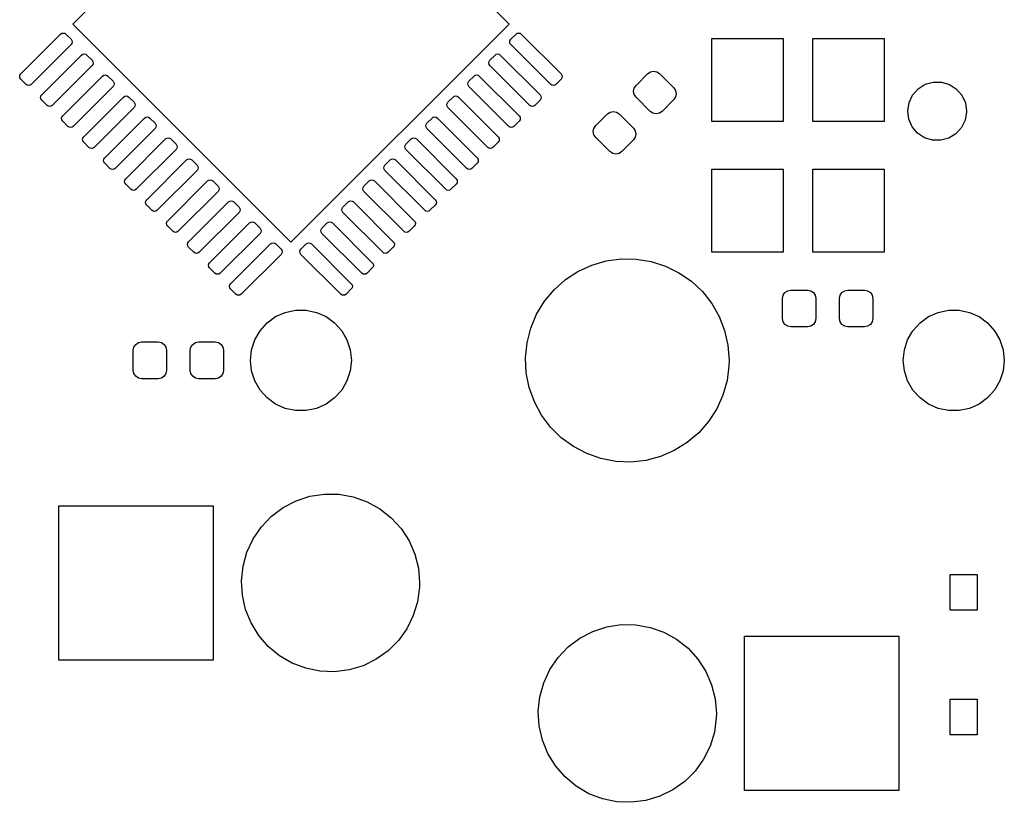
# Model space of a CAD drawing. Extents: x 3.01 to 5.54, y -3.22 to -0.6.
# Tile 4 of 7: x 4.2 to 4.85, y -1.88 to -1.36. Entities that reach past the tile are written whole.
import ezdxf

# ---------------------------------------------------------------- set-up
doc = ezdxf.new("R2010")
doc.units = 0
doc.header["$MEASUREMENT"] = 0
doc.layers.add('BLACK', color=7, linetype='CONTINUOUS')

msp = doc.modelspace()

# ---------------------------------------------------------------- linework, layer by layer
at = {"layer": 'BLACK', "linetype": 'CONTINUOUS'}
for p, q in [((4.23352, -1.36647), (4.37828, -1.22171)), ((4.37828, -1.22171), (4.52304, -1.36647)), ((4.37828, -1.51123), (4.23352, -1.36647)), ((4.52304, -1.36647), (4.37828, -1.51123)), ((4.19907, -1.39953), (4.22551, -1.37308)), ((4.22551, -1.37308), (4.22631, -1.37255)), ((4.22631, -1.37255), (4.22725, -1.37236)), ((4.22725, -1.37236), (4.22819, -1.37255)), ((4.22819, -1.37255), (4.22899, -1.37308)), ((4.22899, -1.37308), (4.23247, -1.37656)), ((4.23247, -1.37656), (4.23301, -1.37736)), ((4.23301, -1.37736), (4.23319, -1.3783)), ((4.52336, -1.3783), (4.52355, -1.37736)), ((4.52355, -1.37736), (4.52408, -1.37656)), ((4.52408, -1.37656), (4.52756, -1.37308)), ((4.52756, -1.37308), (4.52836, -1.37255)), ((4.52836, -1.37255), (4.5293, -1.37236)), ((4.5293, -1.37236), (4.53025, -1.37255)), ((4.53025, -1.37255), (4.53104, -1.37308)), ((4.53104, -1.37308), (4.55749, -1.39953)), ((4.65748, -1.4311), (4.65748, -1.37598)), ((4.65748, -1.37598), (4.70472, -1.37598)), ((4.70472, -1.37598), (4.70472, -1.4311)), ((4.72441, -1.4311), (4.72441, -1.37598)), ((4.72441, -1.37598), (4.77165, -1.37598)), ((4.77165, -1.37598), (4.77165, -1.4311)), ((4.23247, -1.38004), (4.20603, -1.40649)), ((4.23301, -1.37924), (4.23247, -1.38004)), ((4.23319, -1.3783), (4.23301, -1.37924)), ((4.52355, -1.37924), (4.52336, -1.3783)), ((4.52408, -1.38004), (4.52355, -1.37924)), ((4.55053, -1.40649), (4.52408, -1.38004)), ((4.21299, -1.41345), (4.23943, -1.387)), ((4.23943, -1.387), (4.24023, -1.38647)), ((4.24023, -1.38647), (4.24117, -1.38628)), ((4.24117, -1.38628), (4.24211, -1.38647)), ((4.24211, -1.38647), (4.24291, -1.387)), ((4.24291, -1.387), (4.24639, -1.39048)), ((4.24639, -1.39048), (4.24693, -1.39128)), ((4.50963, -1.39128), (4.51017, -1.39048)), ((4.51017, -1.39048), (4.51365, -1.387)), ((4.51365, -1.387), (4.51444, -1.38647)), ((4.51444, -1.38647), (4.51539, -1.38628)), ((4.51539, -1.38628), (4.51633, -1.38647)), ((4.51633, -1.38647), (4.51713, -1.387)), ((4.51713, -1.387), (4.54357, -1.41345)), ((4.24639, -1.39396), (4.21995, -1.42041)), ((4.24693, -1.39316), (4.24639, -1.39396)), ((4.24693, -1.39128), (4.24711, -1.39222)), ((4.24711, -1.39222), (4.24693, -1.39316)), ((4.50944, -1.39222), (4.50963, -1.39128)), ((4.50963, -1.39316), (4.50944, -1.39222)), ((4.51017, -1.39396), (4.50963, -1.39316)), ((4.53661, -1.42041), (4.51017, -1.39396)), ((4.19835, -1.40127), (4.19853, -1.40033)), ((4.19853, -1.40221), (4.19835, -1.40127)), ((4.19853, -1.40033), (4.19907, -1.39953)), ((4.19907, -1.40301), (4.19853, -1.40221)), ((4.20255, -1.40649), (4.19907, -1.40301)), ((4.22691, -1.42737), (4.25335, -1.40092)), ((4.25335, -1.40092), (4.25415, -1.40039)), ((4.25415, -1.40039), (4.25509, -1.4002)), ((4.25509, -1.4002), (4.25603, -1.40039)), ((4.25603, -1.40039), (4.25683, -1.40092)), ((4.25683, -1.40092), (4.26031, -1.4044)), ((4.49625, -1.4044), (4.49973, -1.40092)), ((4.49973, -1.40092), (4.50052, -1.40039)), ((4.50052, -1.40039), (4.50147, -1.4002)), ((4.50147, -1.4002), (4.50241, -1.40039)), ((4.50241, -1.40039), (4.50321, -1.40092)), ((4.50321, -1.40092), (4.52965, -1.42737)), ((4.55749, -1.40301), (4.55401, -1.40649)), ((4.55749, -1.39953), (4.55802, -1.40033)), ((4.55802, -1.40221), (4.55749, -1.40301)), ((4.55802, -1.40033), (4.55821, -1.40127)), ((4.55821, -1.40127), (4.55802, -1.40221)), ((4.60713, -1.4071), (4.61493, -1.39931)), ((4.61493, -1.39931), (4.61672, -1.39811)), ((4.61672, -1.39811), (4.61883, -1.39769)), ((4.61883, -1.39769), (4.62094, -1.39811)), ((4.62094, -1.39811), (4.62272, -1.39931)), ((4.62272, -1.39931), (4.63219, -1.40877)), ((4.20334, -1.40702), (4.20255, -1.40649)), ((4.20429, -1.40721), (4.20334, -1.40702)), ((4.20523, -1.40702), (4.20429, -1.40721)), ((4.20603, -1.40649), (4.20523, -1.40702)), ((4.26031, -1.40788), (4.23386, -1.43433)), ((4.26031, -1.4044), (4.26085, -1.4052)), ((4.26085, -1.40708), (4.26031, -1.40788)), ((4.26085, -1.4052), (4.26103, -1.40614)), ((4.26103, -1.40614), (4.26085, -1.40708)), ((4.49553, -1.40614), (4.49571, -1.4052)), ((4.49571, -1.40708), (4.49553, -1.40614)), ((4.49571, -1.4052), (4.49625, -1.4044)), ((4.49625, -1.40788), (4.49571, -1.40708)), ((4.52269, -1.43433), (4.49625, -1.40788)), ((4.55133, -1.40702), (4.55053, -1.40649)), ((4.55227, -1.40721), (4.55133, -1.40702)), ((4.55321, -1.40702), (4.55227, -1.40721)), ((4.55401, -1.40649), (4.55321, -1.40702)), ((4.60552, -1.411), (4.60594, -1.40889)), ((4.60594, -1.40889), (4.60713, -1.4071)), ((4.63219, -1.40877), (4.63338, -1.41056)), ((4.63338, -1.41056), (4.6338, -1.41267)), ((4.79059, -1.41351), (4.79425, -1.40936)), ((4.79425, -1.40936), (4.79893, -1.40641)), ((4.79893, -1.40641), (4.80424, -1.40489)), ((4.80424, -1.40489), (4.80977, -1.40493)), ((4.80977, -1.40493), (4.81507, -1.40651)), ((4.81507, -1.40651), (4.81971, -1.40952)), ((4.81971, -1.40952), (4.82332, -1.41371)), ((4.21226, -1.41519), (4.21245, -1.41425)), ((4.21245, -1.41613), (4.21226, -1.41519)), ((4.21245, -1.41425), (4.21299, -1.41345)), ((4.21299, -1.41693), (4.21245, -1.41613)), ((4.21647, -1.42041), (4.21299, -1.41693)), ((4.24082, -1.44129), (4.26727, -1.41484)), ((4.26727, -1.41484), (4.26807, -1.41431)), ((4.26807, -1.41431), (4.26901, -1.41412)), ((4.26901, -1.41412), (4.26995, -1.41431)), ((4.26995, -1.41431), (4.27075, -1.41484)), ((4.27075, -1.41484), (4.27423, -1.41832)), ((4.48233, -1.41832), (4.48581, -1.41484)), ((4.48581, -1.41484), (4.4866, -1.41431)), ((4.4866, -1.41431), (4.48755, -1.41412)), ((4.48755, -1.41412), (4.48849, -1.41431)), ((4.48849, -1.41431), (4.48929, -1.41484)), ((4.48929, -1.41484), (4.51573, -1.44129)), ((4.54357, -1.41693), (4.54009, -1.42041)), ((4.54357, -1.41345), (4.54411, -1.41425)), ((4.54411, -1.41613), (4.54357, -1.41693)), ((4.54411, -1.41425), (4.54429, -1.41519)), ((4.54429, -1.41519), (4.54411, -1.41613)), ((4.60594, -1.41311), (4.60552, -1.411)), ((4.60713, -1.4149), (4.60594, -1.41311)), ((4.6166, -1.42436), (4.60713, -1.4149)), ((4.63219, -1.41657), (4.62439, -1.42436)), ((4.63338, -1.41478), (4.63219, -1.41657)), ((4.6338, -1.41267), (4.63338, -1.41478)), ((4.78824, -1.41851), (4.79059, -1.41351)), ((4.82332, -1.41371), (4.8256, -1.41874)), ((4.21726, -1.42094), (4.21647, -1.42041)), ((4.21821, -1.42113), (4.21726, -1.42094)), ((4.21915, -1.42094), (4.21821, -1.42113)), ((4.21995, -1.42041), (4.21915, -1.42094)), ((4.27423, -1.4218), (4.24778, -1.44825)), ((4.27423, -1.41832), (4.27476, -1.41912)), ((4.27476, -1.421), (4.27423, -1.4218)), ((4.27476, -1.41912), (4.27495, -1.42006)), ((4.27495, -1.42006), (4.27476, -1.421)), ((4.48161, -1.42006), (4.48179, -1.41912)), ((4.48179, -1.421), (4.48161, -1.42006)), ((4.48179, -1.41912), (4.48233, -1.41832)), ((4.48233, -1.4218), (4.48179, -1.421)), ((4.50877, -1.44825), (4.48233, -1.4218)), ((4.53741, -1.42094), (4.53661, -1.42041)), ((4.53835, -1.42113), (4.53741, -1.42094)), ((4.53929, -1.42094), (4.53835, -1.42113)), ((4.54009, -1.42041), (4.53929, -1.42094)), ((4.78739, -1.42397), (4.78824, -1.41851)), ((4.8256, -1.41874), (4.82639, -1.42421)), ((4.22618, -1.42911), (4.22637, -1.42816)), ((4.22637, -1.43005), (4.22618, -1.42911)), ((4.22637, -1.42816), (4.22691, -1.42737)), ((4.22691, -1.43085), (4.22637, -1.43005)), ((4.25474, -1.45521), (4.28119, -1.42876)), ((4.28119, -1.42876), (4.28199, -1.42823)), ((4.28199, -1.42823), (4.28293, -1.42804)), ((4.28293, -1.42804), (4.28387, -1.42823)), ((4.28387, -1.42823), (4.28467, -1.42876)), ((4.28467, -1.42876), (4.28815, -1.43224)), ((4.46841, -1.43224), (4.47189, -1.42876)), ((4.47189, -1.42876), (4.47269, -1.42823)), ((4.47269, -1.42823), (4.47363, -1.42804)), ((4.47363, -1.42804), (4.47457, -1.42823)), ((4.47457, -1.42823), (4.47537, -1.42876)), ((4.47537, -1.42876), (4.50181, -1.45521)), ((4.52965, -1.42737), (4.53019, -1.42816)), ((4.53019, -1.43005), (4.52965, -1.43085)), ((4.53019, -1.42816), (4.53037, -1.42911)), ((4.53037, -1.42911), (4.53019, -1.43005)), ((4.58041, -1.43383), (4.5882, -1.42603)), ((4.5882, -1.42603), (4.58999, -1.42484)), ((4.58999, -1.42484), (4.5921, -1.42442)), ((4.5921, -1.42442), (4.59421, -1.42484)), ((4.59421, -1.42484), (4.596, -1.42603)), ((4.596, -1.42603), (4.60546, -1.4355)), ((4.61839, -1.42556), (4.6166, -1.42436)), ((4.6205, -1.42598), (4.61839, -1.42556)), ((4.62261, -1.42556), (4.6205, -1.42598)), ((4.62439, -1.42436), (4.62261, -1.42556)), ((4.78811, -1.42946), (4.78739, -1.42397)), ((4.79033, -1.43452), (4.78811, -1.42946)), ((4.82546, -1.43014), (4.82305, -1.43512)), ((4.82638, -1.42469), (4.82546, -1.43014)), ((4.82639, -1.42421), (4.82638, -1.42469)), ((4.23038, -1.43433), (4.22691, -1.43085)), ((4.23118, -1.43486), (4.23038, -1.43433)), ((4.23212, -1.43505), (4.23118, -1.43486)), ((4.23307, -1.43486), (4.23212, -1.43505)), ((4.23386, -1.43433), (4.23307, -1.43486)), ((4.28815, -1.43572), (4.2617, -1.46217)), ((4.28815, -1.43224), (4.28868, -1.43304)), ((4.28868, -1.43492), (4.28815, -1.43572)), ((4.28868, -1.43304), (4.28887, -1.43398)), ((4.28887, -1.43398), (4.28868, -1.43492)), ((4.46769, -1.43398), (4.46787, -1.43304)), ((4.46787, -1.43492), (4.46769, -1.43398)), ((4.46787, -1.43304), (4.46841, -1.43224)), ((4.46841, -1.43572), (4.46787, -1.43492)), ((4.49485, -1.46217), (4.46841, -1.43572)), ((4.52349, -1.43486), (4.52269, -1.43433)), ((4.52443, -1.43505), (4.52349, -1.43486)), ((4.52537, -1.43486), (4.52443, -1.43505)), ((4.52617, -1.43433), (4.52537, -1.43486)), ((4.52965, -1.43085), (4.52617, -1.43433)), ((4.57879, -1.43772), (4.57921, -1.43562)), ((4.57921, -1.43562), (4.58041, -1.43383)), ((4.60546, -1.4355), (4.60666, -1.43729)), ((4.70472, -1.4311), (4.65748, -1.4311)), ((4.77165, -1.4311), (4.72441, -1.4311)), ((4.79389, -1.43875), (4.79033, -1.43452)), ((4.82305, -1.43512), (4.81934, -1.43922)), ((4.2401, -1.44303), (4.24029, -1.44208)), ((4.24029, -1.44397), (4.2401, -1.44303)), ((4.24029, -1.44208), (4.24082, -1.44129)), ((4.26866, -1.46912), (4.29511, -1.44268)), ((4.29511, -1.44268), (4.29591, -1.44214)), ((4.29591, -1.44214), (4.29685, -1.44196)), ((4.29685, -1.44196), (4.29779, -1.44214)), ((4.29779, -1.44214), (4.29859, -1.44268)), ((4.29859, -1.44268), (4.30207, -1.44616)), ((4.45449, -1.44616), (4.45797, -1.44268)), ((4.45797, -1.44268), (4.45877, -1.44214)), ((4.45877, -1.44214), (4.45971, -1.44196)), ((4.45971, -1.44196), (4.46065, -1.44214)), ((4.46065, -1.44214), (4.46145, -1.44268)), ((4.46145, -1.44268), (4.48789, -1.46912)), ((4.51573, -1.44129), (4.51627, -1.44208)), ((4.51627, -1.44208), (4.51645, -1.44303)), ((4.51645, -1.44303), (4.51627, -1.44397)), ((4.57921, -1.43983), (4.57879, -1.43772)), ((4.58041, -1.44162), (4.57921, -1.43983)), ((4.58987, -1.45109), (4.58041, -1.44162)), ((4.60666, -1.4415), (4.60546, -1.44329)), ((4.60666, -1.43729), (4.60708, -1.43939)), ((4.60708, -1.43939), (4.60666, -1.4415)), ((4.79849, -1.44181), (4.79389, -1.43875)), ((4.80377, -1.44346), (4.79849, -1.44181)), ((4.81463, -1.44211), (4.8093, -1.44356)), ((4.81934, -1.43922), (4.81463, -1.44211)), ((4.24082, -1.44477), (4.24029, -1.44397)), ((4.2443, -1.44825), (4.24082, -1.44477)), ((4.2451, -1.44878), (4.2443, -1.44825)), ((4.24604, -1.44897), (4.2451, -1.44878)), ((4.24699, -1.44878), (4.24604, -1.44897)), ((4.24778, -1.44825), (4.24699, -1.44878)), ((4.30207, -1.44964), (4.27562, -1.47608)), ((4.30207, -1.44616), (4.3026, -1.44696)), ((4.3026, -1.44884), (4.30207, -1.44964)), ((4.3026, -1.44696), (4.30279, -1.4479)), ((4.30279, -1.4479), (4.3026, -1.44884)), ((4.45377, -1.4479), (4.45395, -1.44696)), ((4.45395, -1.44884), (4.45377, -1.4479)), ((4.45395, -1.44696), (4.45449, -1.44616)), ((4.45449, -1.44964), (4.45395, -1.44884)), ((4.48093, -1.47608), (4.45449, -1.44964)), ((4.50957, -1.44878), (4.50877, -1.44825)), ((4.51051, -1.44897), (4.50957, -1.44878)), ((4.51145, -1.44878), (4.51051, -1.44897)), ((4.51225, -1.44825), (4.51145, -1.44878)), ((4.51573, -1.44477), (4.51225, -1.44825)), ((4.51627, -1.44397), (4.51573, -1.44477)), ((4.60546, -1.44329), (4.59767, -1.45109)), ((4.8093, -1.44356), (4.80377, -1.44346)), ((4.25402, -1.45695), (4.25421, -1.456)), ((4.25421, -1.456), (4.25474, -1.45521)), ((4.30903, -1.4566), (4.30983, -1.45606)), ((4.30983, -1.45606), (4.31077, -1.45588)), ((4.31077, -1.45588), (4.31171, -1.45606)), ((4.31171, -1.45606), (4.31251, -1.4566)), ((4.44405, -1.4566), (4.44485, -1.45606)), ((4.44485, -1.45606), (4.44579, -1.45588)), ((4.44579, -1.45588), (4.44673, -1.45606)), ((4.44673, -1.45606), (4.44753, -1.4566)), ((4.50181, -1.45521), (4.50235, -1.456)), ((4.50235, -1.456), (4.50253, -1.45695)), ((4.59166, -1.45228), (4.58987, -1.45109)), ((4.59377, -1.4527), (4.59166, -1.45228)), ((4.59588, -1.45228), (4.59377, -1.4527)), ((4.59767, -1.45109), (4.59588, -1.45228)), ((4.25421, -1.45789), (4.25402, -1.45695)), ((4.25474, -1.45869), (4.25421, -1.45789)), ((4.25822, -1.46217), (4.25474, -1.45869)), ((4.25902, -1.4627), (4.25822, -1.46217)), ((4.25996, -1.46289), (4.25902, -1.4627)), ((4.26091, -1.4627), (4.25996, -1.46289)), ((4.2617, -1.46217), (4.26091, -1.4627)), ((4.28258, -1.48304), (4.30903, -1.4566)), ((4.31251, -1.4566), (4.31599, -1.46008)), ((4.31599, -1.46008), (4.31652, -1.46088)), ((4.31652, -1.46276), (4.31599, -1.46356)), ((4.31652, -1.46088), (4.31671, -1.46182)), ((4.31671, -1.46182), (4.31652, -1.46276)), ((4.43985, -1.46182), (4.44003, -1.46088)), ((4.44003, -1.46276), (4.43985, -1.46182)), ((4.44003, -1.46088), (4.44057, -1.46008)), ((4.44057, -1.46356), (4.44003, -1.46276)), ((4.44057, -1.46008), (4.44405, -1.4566)), ((4.44753, -1.4566), (4.47397, -1.48304)), ((4.49565, -1.4627), (4.49485, -1.46217)), ((4.49659, -1.46289), (4.49565, -1.4627)), ((4.49754, -1.4627), (4.49659, -1.46289)), ((4.49833, -1.46217), (4.49754, -1.4627)), ((4.50181, -1.45869), (4.49833, -1.46217)), ((4.50235, -1.45789), (4.50181, -1.45869)), ((4.50253, -1.45695), (4.50235, -1.45789)), ((4.65748, -1.51772), (4.65748, -1.4626)), ((4.65748, -1.4626), (4.70472, -1.4626)), ((4.70472, -1.4626), (4.70472, -1.51772)), ((4.72441, -1.51772), (4.72441, -1.4626)), ((4.72441, -1.4626), (4.77165, -1.4626)), ((4.77165, -1.4626), (4.77165, -1.51772)), ((4.26813, -1.46992), (4.26866, -1.46912)), ((4.31599, -1.46356), (4.28954, -1.49)), ((4.46702, -1.49), (4.44057, -1.46356)), ((4.48789, -1.46912), (4.48843, -1.46992)), ((4.26794, -1.47086), (4.26813, -1.46992)), ((4.26813, -1.47181), (4.26794, -1.47086)), ((4.26866, -1.4726), (4.26813, -1.47181)), ((4.27214, -1.47608), (4.26866, -1.4726)), ((4.2965, -1.49696), (4.32295, -1.47052)), ((4.32295, -1.47052), (4.32375, -1.46998)), ((4.32375, -1.46998), (4.32469, -1.4698)), ((4.32469, -1.4698), (4.32563, -1.46998)), ((4.32563, -1.46998), (4.32643, -1.47052)), ((4.32643, -1.47052), (4.32991, -1.474)), ((4.32991, -1.474), (4.33044, -1.4748)), ((4.33044, -1.4748), (4.33063, -1.47574)), ((4.33063, -1.47574), (4.33044, -1.47668)), ((4.42593, -1.47574), (4.42612, -1.4748)), ((4.42612, -1.47668), (4.42593, -1.47574)), ((4.42612, -1.4748), (4.42665, -1.474)), ((4.42665, -1.474), (4.43013, -1.47052)), ((4.43013, -1.47052), (4.43093, -1.46998)), ((4.43093, -1.46998), (4.43187, -1.4698)), ((4.43187, -1.4698), (4.43281, -1.46998)), ((4.43281, -1.46998), (4.43361, -1.47052)), ((4.43361, -1.47052), (4.46006, -1.49696)), ((4.48789, -1.4726), (4.48441, -1.47608)), ((4.48843, -1.47181), (4.48789, -1.4726)), ((4.48843, -1.46992), (4.48861, -1.47086)), ((4.48861, -1.47086), (4.48843, -1.47181)), ((4.27294, -1.47662), (4.27214, -1.47608)), ((4.27388, -1.47681), (4.27294, -1.47662)), ((4.27482, -1.47662), (4.27388, -1.47681)), ((4.27562, -1.47608), (4.27482, -1.47662)), ((4.32991, -1.47748), (4.30346, -1.50392)), ((4.33044, -1.47668), (4.32991, -1.47748)), ((4.42665, -1.47748), (4.42612, -1.47668)), ((4.4531, -1.50392), (4.42665, -1.47748)), ((4.48173, -1.47662), (4.48093, -1.47608)), ((4.48267, -1.47681), (4.48173, -1.47662)), ((4.48362, -1.47662), (4.48267, -1.47681)), ((4.48441, -1.47608), (4.48362, -1.47662)), ((4.28186, -1.48478), (4.28205, -1.48384)), ((4.28205, -1.48573), (4.28186, -1.48478)), ((4.28205, -1.48384), (4.28258, -1.48304)), ((4.28258, -1.48652), (4.28205, -1.48573)), ((4.28606, -1.49), (4.28258, -1.48652)), ((4.31042, -1.51088), (4.33687, -1.48444)), ((4.33687, -1.48444), (4.33767, -1.4839)), ((4.33767, -1.4839), (4.33861, -1.48372)), ((4.33861, -1.48372), (4.33955, -1.4839)), ((4.33955, -1.4839), (4.34035, -1.48444)), ((4.34035, -1.48444), (4.34383, -1.48792)), ((4.34383, -1.48792), (4.34436, -1.48871)), ((4.34436, -1.48871), (4.34455, -1.48966)), ((4.41201, -1.48966), (4.4122, -1.48871)), ((4.4122, -1.48871), (4.41273, -1.48792)), ((4.41273, -1.48792), (4.41621, -1.48444)), ((4.41621, -1.48444), (4.41701, -1.4839)), ((4.41701, -1.4839), (4.41795, -1.48372)), ((4.41795, -1.48372), (4.41889, -1.4839)), ((4.41889, -1.4839), (4.41969, -1.48444)), ((4.41969, -1.48444), (4.44614, -1.51088)), ((4.47397, -1.48652), (4.47049, -1.49)), ((4.47397, -1.48304), (4.47451, -1.48384)), ((4.47451, -1.48573), (4.47397, -1.48652)), ((4.47451, -1.48384), (4.4747, -1.48478)), ((4.4747, -1.48478), (4.47451, -1.48573)), ((4.28686, -1.49054), (4.28606, -1.49)), ((4.2878, -1.49072), (4.28686, -1.49054)), ((4.28874, -1.49054), (4.2878, -1.49072)), ((4.28954, -1.49), (4.28874, -1.49054)), ((4.34383, -1.4914), (4.31738, -1.51784)), ((4.34436, -1.4906), (4.34383, -1.4914)), ((4.34455, -1.48966), (4.34436, -1.4906)), ((4.4122, -1.4906), (4.41201, -1.48966)), ((4.41273, -1.4914), (4.4122, -1.4906)), ((4.43918, -1.51784), (4.41273, -1.4914)), ((4.46781, -1.49054), (4.46702, -1.49)), ((4.46876, -1.49072), (4.46781, -1.49054)), ((4.4697, -1.49054), (4.46876, -1.49072)), ((4.47049, -1.49), (4.4697, -1.49054)), ((4.29578, -1.4987), (4.29597, -1.49776)), ((4.29597, -1.49965), (4.29578, -1.4987)), ((4.29597, -1.49776), (4.2965, -1.49696)), ((4.2965, -1.50044), (4.29597, -1.49965)), ((4.29998, -1.50392), (4.2965, -1.50044)), ((4.32434, -1.5248), (4.35079, -1.49836)), ((4.35079, -1.49836), (4.35159, -1.49782)), ((4.35159, -1.49782), (4.35253, -1.49764)), ((4.35253, -1.49764), (4.35347, -1.49782)), ((4.35347, -1.49782), (4.35427, -1.49836)), ((4.35427, -1.49836), (4.35775, -1.50184)), ((4.35775, -1.50184), (4.35828, -1.50263)), ((4.39828, -1.50263), (4.39881, -1.50184)), ((4.39881, -1.50184), (4.40229, -1.49836)), ((4.40229, -1.49836), (4.40309, -1.49782)), ((4.40309, -1.49782), (4.40403, -1.49764)), ((4.40403, -1.49764), (4.40497, -1.49782)), ((4.40497, -1.49782), (4.40577, -1.49836)), ((4.40577, -1.49836), (4.43222, -1.5248)), ((4.46006, -1.50044), (4.45658, -1.50392)), ((4.46006, -1.49696), (4.46059, -1.49776)), ((4.46059, -1.49965), (4.46006, -1.50044)), ((4.46059, -1.49776), (4.46078, -1.4987)), ((4.46078, -1.4987), (4.46059, -1.49965)), ((4.30078, -1.50446), (4.29998, -1.50392)), ((4.30172, -1.50464), (4.30078, -1.50446)), ((4.30266, -1.50446), (4.30172, -1.50464)), ((4.30346, -1.50392), (4.30266, -1.50446)), ((4.35775, -1.50532), (4.3313, -1.53176)), ((4.35828, -1.50452), (4.35775, -1.50532)), ((4.35828, -1.50263), (4.35847, -1.50358)), ((4.35847, -1.50358), (4.35828, -1.50452)), ((4.39809, -1.50358), (4.39828, -1.50263)), ((4.39828, -1.50452), (4.39809, -1.50358)), ((4.39881, -1.50532), (4.39828, -1.50452)), ((4.42526, -1.53176), (4.39881, -1.50532)), ((4.45389, -1.50446), (4.4531, -1.50392)), ((4.45484, -1.50464), (4.45389, -1.50446)), ((4.45578, -1.50446), (4.45484, -1.50464)), ((4.45658, -1.50392), (4.45578, -1.50446)), ((4.3097, -1.51262), (4.30989, -1.51168)), ((4.30989, -1.51356), (4.3097, -1.51262)), ((4.30989, -1.51168), (4.31042, -1.51088)), ((4.31042, -1.51436), (4.30989, -1.51356)), ((4.3139, -1.51784), (4.31042, -1.51436)), ((4.33826, -1.53872), (4.36471, -1.51228)), ((4.36471, -1.51228), (4.36551, -1.51174)), ((4.36551, -1.51174), (4.36645, -1.51155)), ((4.36645, -1.51155), (4.36739, -1.51174)), ((4.36739, -1.51174), (4.36819, -1.51228)), ((4.36819, -1.51228), (4.37167, -1.51575)), ((4.38489, -1.51575), (4.38837, -1.51228)), ((4.38837, -1.51228), (4.38917, -1.51174)), ((4.38917, -1.51174), (4.39011, -1.51155)), ((4.39011, -1.51155), (4.39105, -1.51174)), ((4.39105, -1.51174), (4.39185, -1.51228)), ((4.39185, -1.51228), (4.4183, -1.53872)), ((4.44614, -1.51436), (4.44266, -1.51784)), ((4.44614, -1.51088), (4.44667, -1.51168)), ((4.44667, -1.51356), (4.44614, -1.51436)), ((4.44667, -1.51168), (4.44686, -1.51262)), ((4.44686, -1.51262), (4.44667, -1.51356)), ((4.3147, -1.51838), (4.3139, -1.51784)), ((4.31564, -1.51856), (4.3147, -1.51838)), ((4.31658, -1.51838), (4.31564, -1.51856)), ((4.31738, -1.51784), (4.31658, -1.51838)), ((4.37167, -1.51923), (4.34522, -1.54568)), ((4.37167, -1.51575), (4.3722, -1.51655)), ((4.3722, -1.51844), (4.37167, -1.51923)), ((4.3722, -1.51655), (4.37239, -1.51749)), ((4.37239, -1.51749), (4.3722, -1.51844)), ((4.38417, -1.51749), (4.38436, -1.51655)), ((4.38436, -1.51844), (4.38417, -1.51749)), ((4.38436, -1.51655), (4.38489, -1.51575)), ((4.38489, -1.51923), (4.38436, -1.51844)), ((4.41134, -1.54568), (4.38489, -1.51923)), ((4.43997, -1.51838), (4.43918, -1.51784)), ((4.44092, -1.51856), (4.43997, -1.51838)), ((4.44186, -1.51838), (4.44092, -1.51856)), ((4.44266, -1.51784), (4.44186, -1.51838)), ((4.70472, -1.51772), (4.65748, -1.51772)), ((4.77165, -1.51772), (4.72441, -1.51772)), ((4.32362, -1.52654), (4.32381, -1.5256)), ((4.32381, -1.52748), (4.32362, -1.52654)), ((4.32381, -1.5256), (4.32434, -1.5248)), ((4.32434, -1.52828), (4.32381, -1.52748)), ((4.43222, -1.5248), (4.43275, -1.5256)), ((4.43275, -1.52748), (4.43222, -1.52828)), ((4.43275, -1.5256), (4.43294, -1.52654)), ((4.43294, -1.52654), (4.43275, -1.52748)), ((4.56865, -1.53053), (4.57774, -1.52634)), ((4.57774, -1.52634), (4.58734, -1.52354)), ((4.58734, -1.52354), (4.59725, -1.52219)), ((4.59725, -1.52219), (4.60726, -1.52232)), ((4.60726, -1.52232), (4.61713, -1.52393)), ((4.61713, -1.52393), (4.62666, -1.52698)), ((4.62666, -1.52698), (4.63563, -1.53141)), ((4.32782, -1.53176), (4.32434, -1.52828)), ((4.32862, -1.5323), (4.32782, -1.53176)), ((4.32956, -1.53248), (4.32862, -1.5323)), ((4.3305, -1.5323), (4.32956, -1.53248)), ((4.3313, -1.53176), (4.3305, -1.5323)), ((4.42606, -1.5323), (4.42526, -1.53176)), ((4.427, -1.53248), (4.42606, -1.5323)), ((4.42794, -1.5323), (4.427, -1.53248)), ((4.42874, -1.53176), (4.42794, -1.5323)), ((4.43222, -1.52828), (4.42874, -1.53176)), ((4.56028, -1.53601), (4.56865, -1.53053)), ((4.63563, -1.53141), (4.64385, -1.53711)), ((4.33754, -1.54046), (4.33773, -1.53952)), ((4.33773, -1.5414), (4.33754, -1.54046)), ((4.33773, -1.53952), (4.33826, -1.53872)), ((4.4183, -1.53872), (4.41883, -1.53952)), ((4.41883, -1.53952), (4.41902, -1.54046)), ((4.41902, -1.54046), (4.41883, -1.5414)), ((4.55282, -1.54268), (4.56028, -1.53601)), ((4.64385, -1.53711), (4.65114, -1.54396)), ((4.33826, -1.5422), (4.33773, -1.5414)), ((4.34174, -1.54568), (4.33826, -1.5422)), ((4.34254, -1.54622), (4.34174, -1.54568)), ((4.34348, -1.5464), (4.34254, -1.54622)), ((4.34442, -1.54622), (4.34348, -1.5464)), ((4.34522, -1.54568), (4.34442, -1.54622)), ((4.41214, -1.54622), (4.41134, -1.54568)), ((4.41308, -1.5464), (4.41214, -1.54622)), ((4.41402, -1.54622), (4.41308, -1.5464)), ((4.41482, -1.54568), (4.41402, -1.54622)), ((4.4183, -1.5422), (4.41482, -1.54568)), ((4.41883, -1.5414), (4.4183, -1.5422)), ((4.54642, -1.55037), (4.55282, -1.54268)), ((4.65114, -1.54396), (4.65734, -1.55182)), ((4.70433, -1.54843), (4.70475, -1.54632)), ((4.70475, -1.54632), (4.70595, -1.54453)), ((4.70595, -1.54453), (4.70773, -1.54333)), ((4.70773, -1.54333), (4.70984, -1.54291)), ((4.70984, -1.54291), (4.72087, -1.54291)), ((4.72087, -1.54291), (4.72298, -1.54333)), ((4.72298, -1.54333), (4.72476, -1.54453)), ((4.72476, -1.54453), (4.72596, -1.54632)), ((4.72596, -1.54632), (4.72638, -1.54843)), ((4.74213, -1.54843), (4.74255, -1.54632)), ((4.74255, -1.54632), (4.74374, -1.54453)), ((4.74374, -1.54453), (4.74553, -1.54333)), ((4.74553, -1.54333), (4.74764, -1.54291)), ((4.74764, -1.54291), (4.75866, -1.54291)), ((4.75866, -1.54291), (4.76077, -1.54333)), ((4.76077, -1.54333), (4.76256, -1.54453)), ((4.76256, -1.54453), (4.76375, -1.54632)), ((4.76375, -1.54632), (4.76417, -1.54843)), ((4.54123, -1.55892), (4.54642, -1.55037)), ((4.65734, -1.55182), (4.6623, -1.56051)), ((4.70433, -1.56181), (4.70433, -1.54843)), ((4.72638, -1.54843), (4.72638, -1.56181)), ((4.74213, -1.56181), (4.74213, -1.54843)), ((4.76417, -1.54843), (4.76417, -1.56181)), ((4.36242, -1.56467), (4.36809, -1.56055)), ((4.36809, -1.56055), (4.37449, -1.55771)), ((4.37449, -1.55771), (4.38134, -1.55625)), ((4.38134, -1.55625), (4.38834, -1.55625)), ((4.38834, -1.55625), (4.39519, -1.55771)), ((4.39519, -1.55771), (4.40159, -1.56055)), ((4.40159, -1.56055), (4.40726, -1.56467)), ((4.53736, -1.56815), (4.54123, -1.55892)), ((4.6623, -1.56051), (4.66593, -1.56983)), ((4.7955, -1.56467), (4.80116, -1.56055)), ((4.80116, -1.56055), (4.80756, -1.55771)), ((4.80756, -1.55771), (4.81441, -1.55625)), ((4.81441, -1.55625), (4.82141, -1.55625)), ((4.82141, -1.55625), (4.82826, -1.55771)), ((4.82826, -1.55771), (4.83466, -1.56055)), ((4.83466, -1.56055), (4.84033, -1.56467)), ((4.35774, -1.56988), (4.36242, -1.56467)), ((4.40726, -1.56467), (4.41194, -1.56988)), ((4.70475, -1.56392), (4.70433, -1.56181)), ((4.70595, -1.56571), (4.70475, -1.56392)), ((4.70773, -1.5669), (4.70595, -1.56571)), ((4.70984, -1.56732), (4.70773, -1.5669)), ((4.72087, -1.56732), (4.70984, -1.56732)), ((4.72298, -1.5669), (4.72087, -1.56732)), ((4.72476, -1.56571), (4.72298, -1.5669)), ((4.72596, -1.56392), (4.72476, -1.56571)), ((4.72638, -1.56181), (4.72596, -1.56392)), ((4.74255, -1.56392), (4.74213, -1.56181)), ((4.74374, -1.56571), (4.74255, -1.56392)), ((4.74553, -1.5669), (4.74374, -1.56571)), ((4.74764, -1.56732), (4.74553, -1.5669)), ((4.75866, -1.56732), (4.74764, -1.56732)), ((4.76077, -1.5669), (4.75866, -1.56732)), ((4.76256, -1.56571), (4.76077, -1.5669)), ((4.76375, -1.56392), (4.76256, -1.56571)), ((4.76417, -1.56181), (4.76375, -1.56392)), ((4.79081, -1.56988), (4.7955, -1.56467)), ((4.84033, -1.56467), (4.84501, -1.56988)), ((4.35424, -1.57594), (4.35774, -1.56988)), ((4.41194, -1.56988), (4.41544, -1.57594)), ((4.5349, -1.57784), (4.53736, -1.56815)), ((4.66593, -1.56983), (4.66813, -1.57959)), ((4.78731, -1.57594), (4.79081, -1.56988)), ((4.84501, -1.56988), (4.84851, -1.57594)), ((4.27411, -1.58076), (4.2753, -1.57898)), ((4.2753, -1.57898), (4.27709, -1.57778)), ((4.27709, -1.57778), (4.2792, -1.57736)), ((4.2792, -1.57736), (4.29022, -1.57736)), ((4.29022, -1.57736), (4.29233, -1.57778)), ((4.29233, -1.57778), (4.29412, -1.57898)), ((4.29412, -1.57898), (4.29531, -1.58076)), ((4.3119, -1.58076), (4.3131, -1.57898)), ((4.3131, -1.57898), (4.31488, -1.57778)), ((4.31488, -1.57778), (4.31699, -1.57736)), ((4.31699, -1.57736), (4.32802, -1.57736)), ((4.32802, -1.57736), (4.33013, -1.57778)), ((4.33013, -1.57778), (4.33191, -1.57898)), ((4.33191, -1.57898), (4.33311, -1.58076)), ((4.35207, -1.5826), (4.35424, -1.57594)), ((4.41544, -1.57594), (4.41761, -1.5826)), ((4.5339, -1.5878), (4.5349, -1.57784)), ((4.66813, -1.57959), (4.66888, -1.58957)), ((4.78514, -1.5826), (4.78731, -1.57594)), ((4.84851, -1.57594), (4.85068, -1.5826)), ((4.27369, -1.58287), (4.27411, -1.58076)), ((4.27369, -1.59626), (4.27369, -1.58287)), ((4.29531, -1.58076), (4.29573, -1.58287)), ((4.29573, -1.58287), (4.29573, -1.59626)), ((4.31148, -1.58287), (4.3119, -1.58076)), ((4.31148, -1.59626), (4.31148, -1.58287)), ((4.33311, -1.58076), (4.33353, -1.58287)), ((4.33353, -1.58287), (4.33353, -1.59626)), ((4.35134, -1.58957), (4.35207, -1.5826)), ((4.41761, -1.5826), (4.41834, -1.58957)), ((4.78441, -1.58957), (4.78514, -1.5826)), ((4.85068, -1.5826), (4.85141, -1.58957)), ((4.35207, -1.59653), (4.35134, -1.58957)), ((4.41834, -1.58957), (4.41761, -1.59653)), ((4.53438, -1.59779), (4.5339, -1.5878)), ((4.66878, -1.5931), (4.66752, -1.60302)), ((4.66888, -1.58957), (4.66878, -1.5931)), ((4.78514, -1.59653), (4.78441, -1.58957)), ((4.85141, -1.58957), (4.85068, -1.59653)), ((4.27411, -1.59837), (4.27369, -1.59626)), ((4.2753, -1.60016), (4.27411, -1.59837)), ((4.29531, -1.59837), (4.29412, -1.60016)), ((4.29573, -1.59626), (4.29531, -1.59837)), ((4.3119, -1.59837), (4.31148, -1.59626)), ((4.3131, -1.60016), (4.3119, -1.59837)), ((4.33311, -1.59837), (4.33191, -1.60016)), ((4.33353, -1.59626), (4.33311, -1.59837)), ((4.35424, -1.60319), (4.35207, -1.59653)), ((4.41761, -1.59653), (4.41544, -1.60319)), ((4.53633, -1.6076), (4.53438, -1.59779)), ((4.78731, -1.60319), (4.78514, -1.59653)), ((4.85068, -1.59653), (4.84851, -1.60319)), ((4.27709, -1.60135), (4.2753, -1.60016)), ((4.2792, -1.60177), (4.27709, -1.60135)), ((4.29022, -1.60177), (4.2792, -1.60177)), ((4.29233, -1.60135), (4.29022, -1.60177)), ((4.29412, -1.60016), (4.29233, -1.60135)), ((4.31488, -1.60135), (4.3131, -1.60016)), ((4.31699, -1.60177), (4.31488, -1.60135)), ((4.32802, -1.60177), (4.31699, -1.60177)), ((4.33013, -1.60135), (4.32802, -1.60177)), ((4.33191, -1.60016), (4.33013, -1.60135)), ((4.35774, -1.60926), (4.35424, -1.60319)), ((4.41544, -1.60319), (4.41194, -1.60926)), ((4.66752, -1.60302), (4.66481, -1.61265)), ((4.79081, -1.60926), (4.78731, -1.60319)), ((4.84851, -1.60319), (4.84501, -1.60926)), ((4.36242, -1.61446), (4.35774, -1.60926)), ((4.41194, -1.60926), (4.40726, -1.61446)), ((4.53971, -1.61702), (4.53633, -1.6076)), ((4.66481, -1.61265), (4.6607, -1.62177)), ((4.7955, -1.61446), (4.79081, -1.60926)), ((4.84501, -1.60926), (4.84033, -1.61446)), ((4.36809, -1.61858), (4.36242, -1.61446)), ((4.37449, -1.62143), (4.36809, -1.61858)), ((4.40159, -1.61858), (4.39519, -1.62143)), ((4.40726, -1.61446), (4.40159, -1.61858)), ((4.54445, -1.62583), (4.53971, -1.61702)), ((4.80116, -1.61858), (4.7955, -1.61446)), ((4.80756, -1.62143), (4.80116, -1.61858)), ((4.83466, -1.61858), (4.82826, -1.62143)), ((4.84033, -1.61446), (4.83466, -1.61858)), ((4.38134, -1.62288), (4.37449, -1.62143)), ((4.38834, -1.62288), (4.38134, -1.62288)), ((4.39519, -1.62143), (4.38834, -1.62288)), ((4.55043, -1.63385), (4.54445, -1.62583)), ((4.6607, -1.62177), (4.65528, -1.63019)), ((4.81441, -1.62288), (4.80756, -1.62143)), ((4.82141, -1.62288), (4.81441, -1.62288)), ((4.82826, -1.62143), (4.82141, -1.62288)), ((4.65528, -1.63019), (4.64869, -1.63771)), ((4.55754, -1.64089), (4.55043, -1.63385)), ((4.64869, -1.63771), (4.64105, -1.64417)), ((4.56561, -1.64681), (4.55754, -1.64089)), ((4.64105, -1.64417), (4.63254, -1.64944)), ((4.57446, -1.65147), (4.56561, -1.64681)), ((4.58391, -1.65477), (4.57446, -1.65147)), ((4.63254, -1.64944), (4.62335, -1.65339)), ((4.59373, -1.65663), (4.58391, -1.65477)), ((4.60373, -1.65703), (4.59373, -1.65663)), ((4.61368, -1.65594), (4.60373, -1.65703)), ((4.62335, -1.65339), (4.61368, -1.65594)), ((4.39084, -1.67976), (4.40041, -1.67829)), ((4.40041, -1.67829), (4.41008, -1.67841)), ((4.37306, -1.68723), (4.38164, -1.68276)), ((4.38164, -1.68276), (4.39084, -1.67976)), ((4.41008, -1.67841), (4.41961, -1.68011)), ((4.41961, -1.68011), (4.42873, -1.68334)), ((4.42873, -1.68334), (4.43721, -1.68802)), ((4.22441, -1.78839), (4.22441, -1.68602)), ((4.22441, -1.68602), (4.32677, -1.68602)), ((4.32677, -1.68602), (4.32677, -1.78839)), ((4.36532, -1.69304), (4.37306, -1.68723)), ((4.43721, -1.68802), (4.4448, -1.69401)), ((4.35863, -1.70004), (4.36532, -1.69304)), ((4.4448, -1.69401), (4.45131, -1.70117)), ((4.35318, -1.70803), (4.35863, -1.70004)), ((4.45131, -1.70117), (4.45657, -1.7093)), ((4.3491, -1.71681), (4.35318, -1.70803)), ((4.45657, -1.7093), (4.46043, -1.71817)), ((4.34652, -1.72614), (4.3491, -1.71681)), ((4.46043, -1.71817), (4.46279, -1.72756)), ((4.34549, -1.73576), (4.34652, -1.72614)), ((4.46279, -1.72756), (4.46358, -1.7372)), ((4.34605, -1.74542), (4.34549, -1.73576)), ((4.81561, -1.75525), (4.81561, -1.73163)), ((4.81561, -1.73163), (4.83333, -1.73163)), ((4.83333, -1.73163), (4.83333, -1.75525)), ((4.46351, -1.74009), (4.46225, -1.74968)), ((4.46358, -1.7372), (4.46351, -1.74009)), ((4.34817, -1.75486), (4.34605, -1.74542)), ((4.46225, -1.74968), (4.45943, -1.75894)), ((4.35181, -1.76383), (4.34817, -1.75486)), ((4.83333, -1.75525), (4.81561, -1.75525)), ((4.45943, -1.75894), (4.45515, -1.76762)), ((4.35687, -1.77208), (4.35181, -1.76383)), ((4.45515, -1.76762), (4.4495, -1.77548)), ((4.56991, -1.77385), (4.57849, -1.76938)), ((4.57849, -1.76938), (4.58769, -1.76637)), ((4.58769, -1.76637), (4.59726, -1.76491)), ((4.59726, -1.76491), (4.60693, -1.76503)), ((4.60693, -1.76503), (4.61646, -1.76672)), ((4.61646, -1.76672), (4.62558, -1.76995)), ((4.36321, -1.7794), (4.35687, -1.77208)), ((4.4495, -1.77548), (4.44264, -1.78231)), ((4.56217, -1.77966), (4.56991, -1.77385)), ((4.62558, -1.76995), (4.63406, -1.77463)), ((4.63406, -1.77463), (4.64165, -1.78063)), ((4.67913, -1.875), (4.67913, -1.77264)), ((4.67913, -1.77264), (4.78149, -1.77264)), ((4.78149, -1.77264), (4.78149, -1.875)), ((4.37065, -1.78558), (4.36321, -1.7794)), ((4.44264, -1.78231), (4.43476, -1.78793)), ((4.55548, -1.78665), (4.56217, -1.77966)), ((4.64165, -1.78063), (4.64816, -1.78779)), ((4.32677, -1.78839), (4.22441, -1.78839)), ((4.37901, -1.79046), (4.37065, -1.78558)), ((4.43476, -1.78793), (4.42607, -1.79219)), ((4.55003, -1.79465), (4.55548, -1.78665)), ((4.64816, -1.78779), (4.65342, -1.79591)), ((4.38805, -1.79391), (4.37901, -1.79046)), ((4.39753, -1.79584), (4.38805, -1.79391)), ((4.4072, -1.7962), (4.39753, -1.79584)), ((4.4168, -1.79497), (4.4072, -1.7962)), ((4.42607, -1.79219), (4.4168, -1.79497)), ((4.54595, -1.80343), (4.55003, -1.79465)), ((4.65342, -1.79591), (4.65728, -1.80479)), ((4.54337, -1.81275), (4.54595, -1.80343)), ((4.65728, -1.80479), (4.65964, -1.81417)), ((4.54234, -1.82238), (4.54337, -1.81275)), ((4.65964, -1.81417), (4.66043, -1.82382)), ((4.81561, -1.83793), (4.81561, -1.8143)), ((4.81561, -1.8143), (4.83333, -1.8143)), ((4.83333, -1.8143), (4.83333, -1.83793)), ((4.5429, -1.83204), (4.54234, -1.82238)), ((4.66036, -1.8267), (4.6591, -1.8363)), ((4.66043, -1.82382), (4.66036, -1.8267)), ((4.54502, -1.84148), (4.5429, -1.83204)), ((4.54866, -1.85044), (4.54502, -1.84148)), ((4.6591, -1.8363), (4.65628, -1.84556)), ((4.83333, -1.83793), (4.81561, -1.83793)), ((4.65628, -1.84556), (4.652, -1.85423)), ((4.55372, -1.8587), (4.54866, -1.85044)), ((4.652, -1.85423), (4.64635, -1.86209)), ((4.56006, -1.86601), (4.55372, -1.8587)), ((4.5675, -1.87219), (4.56006, -1.86601)), ((4.64635, -1.86209), (4.63949, -1.86892)), ((4.57586, -1.87708), (4.5675, -1.87219)), ((4.63949, -1.86892), (4.63161, -1.87454)), ((4.5849, -1.88053), (4.57586, -1.87708)), ((4.59438, -1.88246), (4.5849, -1.88053)), ((4.62292, -1.8788), (4.61365, -1.88158)), ((4.63161, -1.87454), (4.62292, -1.8788)), ((4.78149, -1.875), (4.67913, -1.875)), ((4.60405, -1.88281), (4.59438, -1.88246)), ((4.61365, -1.88158), (4.60405, -1.88281))]:
    msp.add_line(p, q, dxfattribs=at)

doc.saveas('drawing.dxf')
